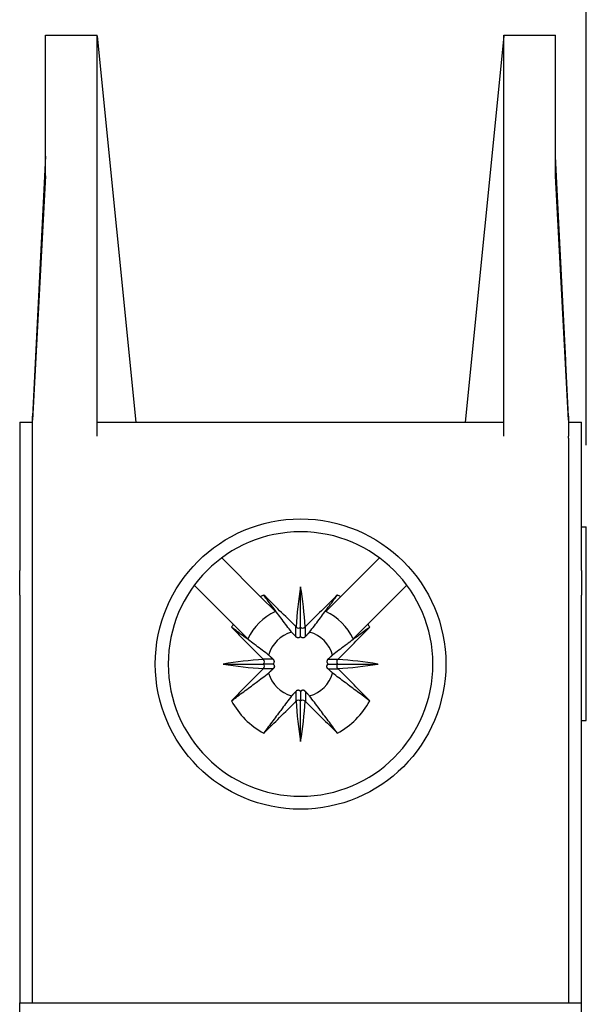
# Model space of a CAD drawing. Header units: inches. Extents: x 639.8 to 649.6, y 477.2 to 487.7.
# Tile 8 of 10: x 641.258 to 641.949, y 485.843 to 487.045. Entities that reach past the tile are written whole.
import ezdxf

# ---------------------------------------------------------------- set-up
doc = ezdxf.new("R2010")
doc.units = ezdxf.units.IN
doc.header["$LTSCALE"] = 8
doc.header["$MEASUREMENT"] = 0
doc.layers.add('Dimensions', color=140, linetype='Continuous')
doc.dimstyles.get("Standard").update_dxf_attribs({"dimtxt": 0.125, "dimasz": 0.125, "dimexe": 0.1, "dimexo": 0.1, "dimgap": 0.05, "dimtad": 0, "dimtih": 1, "dimtoh": 1, "dimzin": 0, "dimdsep": 46, "dimtxsty": 'Standard', "dimcen": 0, "dimclrd": 256, "dimclre": 256, "dimclrt": 256, "dimadec": 0, "dimazin": 0, "dimtfac": 1, "dimtofl": 0, "dimtmove": 0, "dimatfit": 3, "dimfxl": 0, "dimtolj": 1, "dimtzin": 0, "dimarcsym": 0})

# ---------------------------------------------------------------- blocks, each defined once
blk = doc.blocks.new('*D10')
at = {"layer": 'DEFPOINTS', "color": 0}
for p in [(641.9491, 487.5283), (640.5554, 486.4259), (641.9491, 486.4259)]:
    blk.add_point(p, dxfattribs=at)
at = {"layer": 'Dimensions', "lineweight": -2}
for p, q in [((640.5554, 486.5259), (640.5554, 487.6283)), ((641.9491, 486.5259), (641.9491, 487.6283)), ((640.6804, 487.5283), (640.9314, 487.5283)), ((641.8241, 487.5283), (641.5731, 487.5283))]:
    blk.add_line(p, q, dxfattribs=at)
at = {"layer": 'Dimensions'}
for points in [[(640.6804, 487.5491), (640.6804, 487.5075), (640.5554, 487.5283)], [(641.8241, 487.5491), (641.8241, 487.5075), (641.9491, 487.5283)]]:
    blk.add_solid(points, dxfattribs=at)
at = {"layer": 'Dimensions', "char_height": 0.125, "attachment_point": 5}
for s, insert in [('\\A1;1.39', (641.2523, 487.6408)), ('\\A1;[35.4]', (641.2523, 487.4158))]:
    blk.add_mtext(s, dxfattribs=dict(at, insert=insert))

msp = doc.modelspace()

# ---------------------------------------------------------------- linework, layer by layer
for p, q in [((641.2897, 486.8545), (641.2897, 487.0263)), ((641.2897, 487.0263), (641.3526, 487.0263)), ((641.3528, 487.0249), (641.3526, 487.0263)), ((641.3526, 486.8545), (641.3526, 487.0249)), ((641.3526, 487.0249), (641.3528, 487.0249)), ((641.3528, 487.0249), (641.3999, 486.5539)), ((641.8486, 487.0249), (641.8015, 486.5539)), ((641.8486, 487.0249), (641.8487, 487.0263)), ((641.8486, 487.0249), (641.8487, 487.0249)), ((641.8487, 487.0263), (641.9117, 487.0263)), ((641.8487, 486.8545), (641.8487, 487.0249)), ((641.9117, 486.8545), (641.9117, 487.0263)), ((641.2897, 486.8786), (641.2739, 486.5613)), ((641.9274, 486.5613), (641.9117, 486.8786)), ((641.2778, 486.6294), (641.2897, 486.8688)), ((641.9117, 486.8688), (641.9236, 486.6294)), ((641.2897, 486.8545), (641.2739, 486.5561)), ((641.3526, 486.5367), (641.3526, 486.8545)), ((641.8487, 486.5367), (641.8487, 486.8545)), ((641.9274, 486.5561), (641.9117, 486.8545)), ((641.2582, 486.5539), (641.2582, 486.3729)), ((641.2582, 486.5539), (641.2739, 486.5539)), ((641.2739, 486.5561), (641.2739, 486.5613)), ((641.2739, 486.5367), (641.2739, 486.5561)), ((641.3526, 486.5539), (641.8487, 486.5539)), ((641.9274, 486.5613), (641.9274, 486.5561)), ((641.9274, 486.5561), (641.9274, 486.5367)), ((641.9274, 486.5539), (641.9432, 486.5539)), ((641.9432, 486.3729), (641.9432, 486.5539)), ((641.2739, 486.5342), (641.2739, 486.5367)), ((641.2739, 485.8452), (641.2739, 486.5342)), ((641.9274, 486.5342), (641.9274, 486.5367)), ((641.9274, 486.5342), (641.9274, 485.8452)), ((641.9432, 486.4259), (641.9491, 486.4259)), ((641.9491, 486.1897), (641.9491, 486.4259)), ((641.552, 486.3407), (641.5045, 486.3882)), ((641.6494, 486.3407), (641.6969, 486.3882)), ((641.2582, 486.3425), (641.2582, 486.3729)), ((641.9432, 486.3729), (641.9432, 486.3425)), ((641.5186, 486.3073), (641.4711, 486.3548)), ((641.6007, 486.3038), (641.6007, 486.353)), ((641.6828, 486.3073), (641.7303, 486.3548)), ((641.2582, 486.3425), (641.2582, 485.8452)), ((641.5699, 486.3228), (641.552, 486.3407)), ((641.6494, 486.3407), (641.6314, 486.3228)), ((641.9432, 485.8452), (641.9432, 486.3425)), ((641.5365, 486.2894), (641.5186, 486.3073)), ((641.5948, 486.2922), (641.5948, 486.3044)), ((641.6007, 486.2922), (641.6007, 486.3038)), ((641.6066, 486.2922), (641.6066, 486.3044)), ((641.6648, 486.2894), (641.6828, 486.3073)), ((641.5671, 486.2645), (641.5549, 486.2645)), ((641.6343, 486.2645), (641.6465, 486.2645)), ((641.5063, 486.2586), (641.5555, 486.2586)), ((641.5671, 486.2527), (641.5549, 486.2527)), ((641.5671, 486.2586), (641.5555, 486.2586)), ((641.6342, 486.2586), (641.6459, 486.2586)), ((641.6343, 486.2527), (641.6465, 486.2527)), ((641.6459, 486.2586), (641.6951, 486.2586)), ((641.5948, 486.225), (641.5948, 486.2128)), ((641.6007, 486.2251), (641.6007, 486.2134)), ((641.6066, 486.225), (641.6066, 486.2128)), ((641.6007, 486.1642), (641.6007, 486.2134)), ((641.9432, 486.1897), (641.9491, 486.1897)), ((641.2582, 485.8452), (641.9432, 485.8452)), ((641.2582, 485.7665), (641.2582, 485.8452)), ((641.9432, 485.7665), (641.9432, 485.8452))]:
    msp.add_line(p, q)
at = {"flags": 128}
for points in [[(641.5897, 486.2976), (641.5882, 486.2995), (641.5867, 486.3014), (641.5853, 486.3033), (641.5838, 486.3053), (641.5824, 486.3072), (641.581, 486.3091), (641.5796, 486.311), (641.5781, 486.3129), (641.5764, 486.3152), (641.5752, 486.3168), (641.5739, 486.3185), (641.5725, 486.3204), (641.5711, 486.3223), (641.5697, 486.3242), (641.5683, 486.326), (641.5669, 486.3279), (641.5655, 486.3298), (641.5641, 486.3317), (641.5627, 486.3335), (641.5613, 486.3354), (641.5599, 486.3373), (641.5585, 486.3391), (641.5571, 486.341), (641.5558, 486.3429)], [(641.6117, 486.2976), (641.6132, 486.2995), (641.6146, 486.3014), (641.6161, 486.3033), (641.6175, 486.3053), (641.6189, 486.3072), (641.6204, 486.3091), (641.6218, 486.311), (641.6232, 486.3129), (641.625, 486.3152), (641.6261, 486.3168), (641.6275, 486.3185), (641.6288, 486.3204), (641.6303, 486.3223), (641.6317, 486.3242), (641.6331, 486.326), (641.6345, 486.3279), (641.6358, 486.3298), (641.6372, 486.3317), (641.6386, 486.3335), (641.64, 486.3354), (641.6414, 486.3373), (641.6428, 486.3391), (641.6442, 486.341), (641.6456, 486.3429)], [(641.5617, 486.2696), (641.5598, 486.2711), (641.5579, 486.2726), (641.5559, 486.274), (641.554, 486.2755), (641.5521, 486.2769), (641.5502, 486.2783), (641.5483, 486.2797), (641.5464, 486.2812), (641.5441, 486.2829), (641.5425, 486.2841), (641.5408, 486.2854), (641.5389, 486.2868), (641.537, 486.2882), (641.5351, 486.2896), (641.5333, 486.291), (641.5314, 486.2924), (641.5295, 486.2938), (641.5276, 486.2952), (641.5258, 486.2966), (641.5239, 486.298), (641.522, 486.2994), (641.5202, 486.3008), (641.5183, 486.3022), (641.5164, 486.3035)], [(641.5952, 486.3039), (641.5952, 486.3039), (641.5952, 486.3039), (641.5952, 486.3039), (641.5952, 486.304), (641.5951, 486.304), (641.5951, 486.304), (641.5951, 486.304), (641.5951, 486.3041), (641.595, 486.3041), (641.595, 486.3041), (641.595, 486.3041), (641.595, 486.3041), (641.595, 486.3042), (641.5949, 486.3042), (641.5949, 486.3042), (641.5949, 486.3042), (641.5949, 486.3043), (641.5949, 486.3043), (641.5948, 486.3043), (641.5948, 486.3043), (641.5948, 486.3044), (641.5948, 486.3044), (641.5948, 486.3044), (641.5948, 486.3044)], [(641.6066, 486.3044), (641.6066, 486.3044), (641.6066, 486.3044), (641.6065, 486.3044), (641.6065, 486.3043), (641.6065, 486.3043), (641.6065, 486.3043), (641.6065, 486.3043), (641.6064, 486.3042), (641.6064, 486.3042), (641.6064, 486.3042), (641.6064, 486.3042), (641.6064, 486.3041), (641.6063, 486.3041), (641.6063, 486.3041), (641.6063, 486.3041), (641.6063, 486.3041), (641.6063, 486.304), (641.6062, 486.304), (641.6062, 486.304), (641.6062, 486.304), (641.6062, 486.3039), (641.6062, 486.3039), (641.6061, 486.3039), (641.6061, 486.3039)], [(641.6849, 486.3035), (641.6831, 486.3022), (641.6812, 486.3008), (641.6793, 486.2994), (641.6774, 486.298), (641.6756, 486.2966), (641.6737, 486.2952), (641.6718, 486.2938), (641.67, 486.2924), (641.6681, 486.291), (641.6662, 486.2896), (641.6643, 486.2882), (641.6625, 486.2868), (641.6606, 486.2854), (641.6588, 486.2841), (641.6573, 486.2829), (641.6549, 486.2812), (641.653, 486.2797), (641.6511, 486.2783), (641.6492, 486.2769), (641.6473, 486.2755), (641.6454, 486.274), (641.6435, 486.2726), (641.6416, 486.2711), (641.6396, 486.2696)], [(641.5948, 486.2922), (641.5945, 486.2925), (641.5943, 486.2927), (641.5941, 486.2929), (641.5939, 486.2931), (641.5937, 486.2933), (641.5935, 486.2936), (641.5933, 486.2938), (641.5931, 486.294), (641.5928, 486.2942), (641.5926, 486.2945), (641.5924, 486.2947), (641.5922, 486.2949), (641.592, 486.2951), (641.5918, 486.2953), (641.5916, 486.2956), (641.5914, 486.2958), (641.5911, 486.296), (641.5909, 486.2962), (641.5907, 486.2965), (641.5905, 486.2967), (641.5903, 486.2969), (641.5901, 486.2971), (641.5899, 486.2973), (641.5897, 486.2976)], [(641.5963, 486.291), (641.5962, 486.291), (641.5961, 486.291), (641.5961, 486.2911), (641.596, 486.2911), (641.5959, 486.2911), (641.5958, 486.2912), (641.5958, 486.2912), (641.5957, 486.2913), (641.5956, 486.2913), (641.5956, 486.2914), (641.5955, 486.2914), (641.5954, 486.2915), (641.5954, 486.2915), (641.5953, 486.2916), (641.5952, 486.2917), (641.5952, 486.2917), (641.5951, 486.2918), (641.5951, 486.2918), (641.595, 486.2919), (641.595, 486.292), (641.5949, 486.292), (641.5949, 486.2921), (641.5948, 486.2922), (641.5948, 486.2922)], [(641.6007, 486.2922), (641.6006, 486.292), (641.6004, 486.2919), (641.6003, 486.2917), (641.6001, 486.2916), (641.6, 486.2914), (641.5998, 486.2913), (641.5997, 486.2912), (641.5995, 486.2911), (641.5993, 486.291), (641.5991, 486.2909), (641.5989, 486.2908), (641.5987, 486.2908), (641.5985, 486.2907), (641.5983, 486.2907), (641.5981, 486.2907), (641.5979, 486.2906), (641.5977, 486.2906), (641.5975, 486.2906), (641.5973, 486.2907), (641.5971, 486.2907), (641.5968, 486.2908), (641.5967, 486.2908), (641.5965, 486.2909), (641.5963, 486.291)], [(641.6051, 486.291), (641.6049, 486.2909), (641.6047, 486.2908), (641.6045, 486.2908), (641.6043, 486.2907), (641.6041, 486.2907), (641.6038, 486.2906), (641.6036, 486.2906), (641.6034, 486.2906), (641.6032, 486.2907), (641.603, 486.2907), (641.6028, 486.2907), (641.6027, 486.2908), (641.6024, 486.2908), (641.6022, 486.2909), (641.602, 486.291), (641.6019, 486.2911), (641.6017, 486.2912), (641.6015, 486.2913), (641.6014, 486.2914), (641.6012, 486.2916), (641.6011, 486.2917), (641.6009, 486.2919), (641.6008, 486.292), (641.6007, 486.2922)], [(641.6066, 486.2922), (641.6065, 486.2922), (641.6065, 486.2921), (641.6064, 486.292), (641.6064, 486.292), (641.6063, 486.2919), (641.6063, 486.2918), (641.6062, 486.2918), (641.6062, 486.2917), (641.6061, 486.2917), (641.606, 486.2916), (641.606, 486.2915), (641.6059, 486.2915), (641.6059, 486.2914), (641.6058, 486.2914), (641.6057, 486.2913), (641.6057, 486.2913), (641.6056, 486.2912), (641.6055, 486.2912), (641.6054, 486.2911), (641.6054, 486.2911), (641.6053, 486.2911), (641.6052, 486.291), (641.6051, 486.291), (641.6051, 486.291)], [(641.6117, 486.2976), (641.6115, 486.2973), (641.6113, 486.2971), (641.6111, 486.2969), (641.6108, 486.2967), (641.6106, 486.2965), (641.6104, 486.2962), (641.6102, 486.296), (641.61, 486.2958), (641.6098, 486.2956), (641.6096, 486.2953), (641.6094, 486.2951), (641.6091, 486.2949), (641.6089, 486.2947), (641.6087, 486.2945), (641.6085, 486.2942), (641.6083, 486.294), (641.6081, 486.2938), (641.6079, 486.2936), (641.6077, 486.2933), (641.6074, 486.2931), (641.6072, 486.2929), (641.607, 486.2927), (641.6068, 486.2925), (641.6066, 486.2922)], [(641.5549, 486.2645), (641.5549, 486.2645), (641.5549, 486.2645), (641.5549, 486.2645), (641.555, 486.2645), (641.555, 486.2645), (641.555, 486.2644), (641.555, 486.2644), (641.5551, 486.2644), (641.5551, 486.2644), (641.5551, 486.2644), (641.5551, 486.2643), (641.5552, 486.2643), (641.5552, 486.2643), (641.5552, 486.2643), (641.5552, 486.2643), (641.5552, 486.2642), (641.5553, 486.2642), (641.5553, 486.2642), (641.5553, 486.2642), (641.5553, 486.2641), (641.5554, 486.2641), (641.5554, 486.2641), (641.5554, 486.2641), (641.5554, 486.2641)], [(641.5671, 486.2645), (641.5668, 486.2648), (641.5666, 486.265), (641.5664, 486.2652), (641.5662, 486.2654), (641.566, 486.2656), (641.5657, 486.2658), (641.5655, 486.266), (641.5653, 486.2662), (641.5651, 486.2665), (641.5648, 486.2667), (641.5646, 486.2669), (641.5644, 486.2671), (641.5642, 486.2673), (641.564, 486.2675), (641.5637, 486.2677), (641.5635, 486.2679), (641.5633, 486.2682), (641.5631, 486.2684), (641.5628, 486.2686), (641.5626, 486.2688), (641.5624, 486.269), (641.5622, 486.2692), (641.562, 486.2694), (641.5617, 486.2696)], [(641.5683, 486.263), (641.5683, 486.2631), (641.5683, 486.2632), (641.5682, 486.2632), (641.5682, 486.2633), (641.5682, 486.2634), (641.5681, 486.2635), (641.5681, 486.2635), (641.568, 486.2636), (641.568, 486.2637), (641.5679, 486.2637), (641.5679, 486.2638), (641.5678, 486.2639), (641.5678, 486.2639), (641.5677, 486.264), (641.5676, 486.2641), (641.5676, 486.2641), (641.5675, 486.2642), (641.5675, 486.2642), (641.5674, 486.2643), (641.5673, 486.2643), (641.5673, 486.2644), (641.5672, 486.2644), (641.5671, 486.2645), (641.5671, 486.2645)], [(641.6343, 486.2645), (641.6342, 486.2645), (641.6342, 486.2644), (641.6341, 486.2644), (641.634, 486.2643), (641.634, 486.2643), (641.6339, 486.2642), (641.6338, 486.2642), (641.6338, 486.2641), (641.6337, 486.2641), (641.6337, 486.264), (641.6336, 486.2639), (641.6335, 486.2639), (641.6335, 486.2638), (641.6334, 486.2637), (641.6334, 486.2637), (641.6333, 486.2636), (641.6333, 486.2635), (641.6332, 486.2635), (641.6332, 486.2634), (641.6332, 486.2633), (641.6331, 486.2632), (641.6331, 486.2632), (641.633, 486.2631), (641.633, 486.263)], [(641.6396, 486.2696), (641.6394, 486.2694), (641.6392, 486.2692), (641.639, 486.269), (641.6387, 486.2688), (641.6385, 486.2686), (641.6383, 486.2684), (641.6381, 486.2682), (641.6378, 486.2679), (641.6376, 486.2677), (641.6374, 486.2675), (641.6372, 486.2673), (641.637, 486.2671), (641.6367, 486.2669), (641.6365, 486.2667), (641.6363, 486.2665), (641.6361, 486.2662), (641.6358, 486.266), (641.6356, 486.2658), (641.6354, 486.2656), (641.6352, 486.2654), (641.635, 486.2652), (641.6347, 486.265), (641.6345, 486.2648), (641.6343, 486.2645)], [(641.6459, 486.2641), (641.646, 486.2641), (641.646, 486.2641), (641.646, 486.2641), (641.646, 486.2641), (641.646, 486.2642), (641.6461, 486.2642), (641.6461, 486.2642), (641.6461, 486.2642), (641.6461, 486.2643), (641.6461, 486.2643), (641.6462, 486.2643), (641.6462, 486.2643), (641.6462, 486.2643), (641.6462, 486.2644), (641.6463, 486.2644), (641.6463, 486.2644), (641.6463, 486.2644), (641.6463, 486.2644), (641.6464, 486.2645), (641.6464, 486.2645), (641.6464, 486.2645), (641.6464, 486.2645), (641.6465, 486.2645), (641.6465, 486.2645)], [(641.5549, 486.2527), (641.5549, 486.2527), (641.5549, 486.2527), (641.5549, 486.2528), (641.555, 486.2528), (641.555, 486.2528), (641.555, 486.2528), (641.555, 486.2528), (641.5551, 486.2529), (641.5551, 486.2529), (641.5551, 486.2529), (641.5551, 486.2529), (641.5552, 486.2529), (641.5552, 486.253), (641.5552, 486.253), (641.5552, 486.253), (641.5552, 486.253), (641.5553, 486.253), (641.5553, 486.2531), (641.5553, 486.2531), (641.5553, 486.2531), (641.5554, 486.2531), (641.5554, 486.2531), (641.5554, 486.2532), (641.5554, 486.2532)], [(641.5671, 486.2527), (641.5668, 486.2525), (641.5666, 486.2523), (641.5664, 486.2521), (641.5662, 486.2518), (641.566, 486.2516), (641.5657, 486.2514), (641.5655, 486.2512), (641.5653, 486.251), (641.5651, 486.2508), (641.5648, 486.2506), (641.5646, 486.2504), (641.5644, 486.2501), (641.5642, 486.2499), (641.564, 486.2497), (641.5637, 486.2495), (641.5635, 486.2493), (641.5633, 486.2491), (641.5631, 486.2489), (641.5628, 486.2487), (641.5626, 486.2485), (641.5624, 486.2482), (641.5622, 486.248), (641.562, 486.2478), (641.5617, 486.2476)], [(641.5671, 486.2586), (641.5673, 486.2587), (641.5674, 486.2589), (641.5676, 486.259), (641.5677, 486.2592), (641.5679, 486.2593), (641.568, 486.2595), (641.5681, 486.2596), (641.5682, 486.2598), (641.5683, 486.26), (641.5684, 486.2602), (641.5685, 486.2604), (641.5685, 486.2606), (641.5686, 486.2608), (641.5686, 486.261), (641.5686, 486.2612), (641.5687, 486.2614), (641.5687, 486.2616), (641.5687, 486.2618), (641.5686, 486.262), (641.5686, 486.2622), (641.5685, 486.2625), (641.5685, 486.2626), (641.5684, 486.2628), (641.5683, 486.263)], [(641.5671, 486.2586), (641.5673, 486.2585), (641.5674, 486.2584), (641.5676, 486.2582), (641.5677, 486.2581), (641.5679, 486.2579), (641.568, 486.2578), (641.5681, 486.2576), (641.5682, 486.2574), (641.5683, 486.2573), (641.5684, 486.2571), (641.5685, 486.2569), (641.5685, 486.2566), (641.5686, 486.2564), (641.5686, 486.2563), (641.5686, 486.2561), (641.5687, 486.2559), (641.5687, 486.2557), (641.5687, 486.2555), (641.5686, 486.2552), (641.5686, 486.255), (641.5685, 486.2548), (641.5685, 486.2546), (641.5684, 486.2544), (641.5683, 486.2542)], [(641.5683, 486.2542), (641.5683, 486.2542), (641.5683, 486.2541), (641.5682, 486.254), (641.5682, 486.2539), (641.5682, 486.2539), (641.5681, 486.2538), (641.5681, 486.2537), (641.568, 486.2536), (641.568, 486.2536), (641.5679, 486.2535), (641.5679, 486.2534), (641.5678, 486.2534), (641.5678, 486.2533), (641.5677, 486.2533), (641.5676, 486.2532), (641.5676, 486.2531), (641.5675, 486.2531), (641.5675, 486.253), (641.5674, 486.253), (641.5673, 486.2529), (641.5673, 486.2529), (641.5672, 486.2528), (641.5671, 486.2527), (641.5671, 486.2527)], [(641.633, 486.263), (641.6329, 486.2628), (641.6329, 486.2626), (641.6328, 486.2625), (641.6328, 486.2622), (641.6327, 486.262), (641.6327, 486.2618), (641.6327, 486.2616), (641.6327, 486.2614), (641.6327, 486.2612), (641.6327, 486.261), (641.6328, 486.2608), (641.6328, 486.2606), (641.6329, 486.2604), (641.633, 486.2602), (641.6331, 486.26), (641.6332, 486.2598), (641.6333, 486.2596), (641.6334, 486.2595), (641.6335, 486.2593), (641.6336, 486.2592), (641.6338, 486.259), (641.6339, 486.2589), (641.6341, 486.2587), (641.6342, 486.2586)], [(641.633, 486.2542), (641.6329, 486.2544), (641.6329, 486.2546), (641.6328, 486.2548), (641.6328, 486.255), (641.6327, 486.2552), (641.6327, 486.2555), (641.6327, 486.2557), (641.6327, 486.2559), (641.6327, 486.2561), (641.6327, 486.2563), (641.6328, 486.2564), (641.6328, 486.2566), (641.6329, 486.2569), (641.633, 486.2571), (641.6331, 486.2573), (641.6332, 486.2574), (641.6333, 486.2576), (641.6334, 486.2578), (641.6335, 486.2579), (641.6336, 486.2581), (641.6338, 486.2582), (641.6339, 486.2584), (641.6341, 486.2585), (641.6342, 486.2586)], [(641.6343, 486.2527), (641.6342, 486.2527), (641.6342, 486.2528), (641.6341, 486.2529), (641.634, 486.2529), (641.634, 486.253), (641.6339, 486.253), (641.6338, 486.2531), (641.6338, 486.2531), (641.6337, 486.2532), (641.6337, 486.2533), (641.6336, 486.2533), (641.6335, 486.2534), (641.6335, 486.2534), (641.6334, 486.2535), (641.6334, 486.2536), (641.6333, 486.2536), (641.6333, 486.2537), (641.6332, 486.2538), (641.6332, 486.2539), (641.6332, 486.2539), (641.6331, 486.254), (641.6331, 486.2541), (641.633, 486.2542), (641.633, 486.2542)], [(641.6396, 486.2476), (641.6394, 486.2478), (641.6392, 486.248), (641.639, 486.2482), (641.6387, 486.2485), (641.6385, 486.2487), (641.6383, 486.2489), (641.6381, 486.2491), (641.6378, 486.2493), (641.6376, 486.2495), (641.6374, 486.2497), (641.6372, 486.2499), (641.637, 486.2501), (641.6367, 486.2504), (641.6365, 486.2506), (641.6363, 486.2508), (641.6361, 486.251), (641.6358, 486.2512), (641.6356, 486.2514), (641.6354, 486.2516), (641.6352, 486.2518), (641.635, 486.2521), (641.6347, 486.2523), (641.6345, 486.2525), (641.6343, 486.2527)], [(641.6459, 486.2532), (641.646, 486.2532), (641.646, 486.2531), (641.646, 486.2531), (641.646, 486.2531), (641.646, 486.2531), (641.6461, 486.2531), (641.6461, 486.253), (641.6461, 486.253), (641.6461, 486.253), (641.6461, 486.253), (641.6462, 486.253), (641.6462, 486.2529), (641.6462, 486.2529), (641.6462, 486.2529), (641.6463, 486.2529), (641.6463, 486.2529), (641.6463, 486.2528), (641.6463, 486.2528), (641.6464, 486.2528), (641.6464, 486.2528), (641.6464, 486.2528), (641.6464, 486.2527), (641.6465, 486.2527), (641.6465, 486.2527)], [(641.5164, 486.2137), (641.5183, 486.2151), (641.5202, 486.2165), (641.522, 486.2179), (641.5239, 486.2193), (641.5258, 486.2207), (641.5276, 486.2221), (641.5295, 486.2235), (641.5314, 486.2248), (641.5333, 486.2262), (641.5351, 486.2276), (641.537, 486.229), (641.5389, 486.2305), (641.5408, 486.2318), (641.5425, 486.2332), (641.5441, 486.2343), (641.5464, 486.2361), (641.5483, 486.2375), (641.5502, 486.2389), (641.5521, 486.2404), (641.554, 486.2418), (641.5559, 486.2432), (641.5579, 486.2447), (641.5598, 486.2461), (641.5617, 486.2476)], [(641.6849, 486.2137), (641.6831, 486.2151), (641.6812, 486.2165), (641.6793, 486.2179), (641.6774, 486.2193), (641.6756, 486.2207), (641.6737, 486.2221), (641.6718, 486.2235), (641.67, 486.2248), (641.6681, 486.2262), (641.6662, 486.2276), (641.6643, 486.229), (641.6625, 486.2305), (641.6606, 486.2318), (641.6588, 486.2332), (641.6573, 486.2343), (641.6549, 486.2361), (641.653, 486.2375), (641.6511, 486.2389), (641.6492, 486.2404), (641.6473, 486.2418), (641.6454, 486.2432), (641.6435, 486.2447), (641.6416, 486.2461), (641.6396, 486.2476)], [(641.5897, 486.2197), (641.5882, 486.2177), (641.5867, 486.2158), (641.5853, 486.2139), (641.5838, 486.212), (641.5824, 486.2101), (641.581, 486.2082), (641.5796, 486.2063), (641.5781, 486.2044), (641.5764, 486.202), (641.5752, 486.2005), (641.5739, 486.1987), (641.5725, 486.1968), (641.5711, 486.195), (641.5697, 486.1931), (641.5683, 486.1912), (641.5669, 486.1893), (641.5655, 486.1875), (641.5641, 486.1856), (641.5627, 486.1837), (641.5613, 486.1819), (641.5599, 486.18), (641.5585, 486.1781), (641.5571, 486.1762), (641.5558, 486.1744)], [(641.5948, 486.225), (641.5945, 486.2248), (641.5943, 486.2246), (641.5941, 486.2243), (641.5939, 486.2241), (641.5937, 486.2239), (641.5935, 486.2237), (641.5933, 486.2235), (641.5931, 486.2232), (641.5928, 486.223), (641.5926, 486.2228), (641.5924, 486.2226), (641.5922, 486.2223), (641.592, 486.2221), (641.5918, 486.2219), (641.5916, 486.2217), (641.5914, 486.2215), (641.5911, 486.2212), (641.5909, 486.221), (641.5907, 486.2208), (641.5905, 486.2206), (641.5903, 486.2203), (641.5901, 486.2201), (641.5899, 486.2199), (641.5897, 486.2197)], [(641.5963, 486.2263), (641.5962, 486.2263), (641.5961, 486.2262), (641.5961, 486.2262), (641.596, 486.2261), (641.5959, 486.2261), (641.5958, 486.2261), (641.5958, 486.226), (641.5957, 486.226), (641.5956, 486.2259), (641.5956, 486.2259), (641.5955, 486.2258), (641.5954, 486.2258), (641.5954, 486.2257), (641.5953, 486.2256), (641.5952, 486.2256), (641.5952, 486.2255), (641.5951, 486.2255), (641.5951, 486.2254), (641.595, 486.2253), (641.595, 486.2253), (641.5949, 486.2252), (641.5949, 486.2251), (641.5948, 486.2251), (641.5948, 486.225)], [(641.6007, 486.2251), (641.6006, 486.2252), (641.6004, 486.2254), (641.6003, 486.2255), (641.6001, 486.2257), (641.6, 486.2258), (641.5998, 486.2259), (641.5997, 486.226), (641.5995, 486.2261), (641.5993, 486.2262), (641.5991, 486.2263), (641.5989, 486.2264), (641.5987, 486.2265), (641.5985, 486.2265), (641.5983, 486.2266), (641.5981, 486.2266), (641.5979, 486.2266), (641.5977, 486.2266), (641.5975, 486.2266), (641.5973, 486.2266), (641.5971, 486.2265), (641.5968, 486.2265), (641.5967, 486.2264), (641.5965, 486.2264), (641.5963, 486.2263)], [(641.6051, 486.2263), (641.6049, 486.2264), (641.6047, 486.2264), (641.6045, 486.2265), (641.6043, 486.2265), (641.6041, 486.2266), (641.6038, 486.2266), (641.6036, 486.2266), (641.6034, 486.2266), (641.6032, 486.2266), (641.603, 486.2266), (641.6028, 486.2265), (641.6027, 486.2265), (641.6024, 486.2264), (641.6022, 486.2263), (641.602, 486.2262), (641.6019, 486.2261), (641.6017, 486.226), (641.6015, 486.2259), (641.6014, 486.2258), (641.6012, 486.2257), (641.6011, 486.2255), (641.6009, 486.2254), (641.6008, 486.2252), (641.6007, 486.2251)], [(641.6066, 486.225), (641.6065, 486.2251), (641.6065, 486.2251), (641.6064, 486.2252), (641.6064, 486.2253), (641.6063, 486.2253), (641.6063, 486.2254), (641.6062, 486.2255), (641.6062, 486.2255), (641.6061, 486.2256), (641.606, 486.2256), (641.606, 486.2257), (641.6059, 486.2258), (641.6059, 486.2258), (641.6058, 486.2259), (641.6057, 486.2259), (641.6057, 486.226), (641.6056, 486.226), (641.6055, 486.2261), (641.6054, 486.2261), (641.6054, 486.2261), (641.6053, 486.2262), (641.6052, 486.2262), (641.6051, 486.2263), (641.6051, 486.2263)], [(641.6117, 486.2197), (641.6115, 486.2199), (641.6113, 486.2201), (641.6111, 486.2203), (641.6108, 486.2206), (641.6106, 486.2208), (641.6104, 486.221), (641.6102, 486.2212), (641.61, 486.2215), (641.6098, 486.2217), (641.6096, 486.2219), (641.6094, 486.2221), (641.6091, 486.2223), (641.6089, 486.2226), (641.6087, 486.2228), (641.6085, 486.223), (641.6083, 486.2232), (641.6081, 486.2235), (641.6079, 486.2237), (641.6077, 486.2239), (641.6074, 486.2241), (641.6072, 486.2243), (641.607, 486.2246), (641.6068, 486.2248), (641.6066, 486.225)], [(641.6456, 486.1744), (641.6442, 486.1762), (641.6428, 486.1781), (641.6414, 486.18), (641.64, 486.1819), (641.6386, 486.1837), (641.6372, 486.1856), (641.6358, 486.1875), (641.6345, 486.1893), (641.6331, 486.1912), (641.6317, 486.1931), (641.6303, 486.195), (641.6288, 486.1968), (641.6275, 486.1987), (641.6261, 486.2005), (641.625, 486.202), (641.6232, 486.2044), (641.6218, 486.2063), (641.6204, 486.2082), (641.6189, 486.2101), (641.6175, 486.212), (641.6161, 486.2139), (641.6146, 486.2158), (641.6132, 486.2177), (641.6117, 486.2197)], [(641.5948, 486.2128), (641.5948, 486.2128), (641.5948, 486.2129), (641.5948, 486.2129), (641.5948, 486.2129), (641.5948, 486.2129), (641.5949, 486.213), (641.5949, 486.213), (641.5949, 486.213), (641.5949, 486.213), (641.5949, 486.2131), (641.595, 486.2131), (641.595, 486.2131), (641.595, 486.2131), (641.595, 486.2132), (641.595, 486.2132), (641.5951, 486.2132), (641.5951, 486.2132), (641.5951, 486.2132), (641.5951, 486.2133), (641.5952, 486.2133), (641.5952, 486.2133), (641.5952, 486.2133), (641.5952, 486.2133), (641.5952, 486.2134)], [(641.6061, 486.2134), (641.6061, 486.2133), (641.6062, 486.2133), (641.6062, 486.2133), (641.6062, 486.2133), (641.6062, 486.2133), (641.6062, 486.2132), (641.6063, 486.2132), (641.6063, 486.2132), (641.6063, 486.2132), (641.6063, 486.2132), (641.6063, 486.2131), (641.6064, 486.2131), (641.6064, 486.2131), (641.6064, 486.2131), (641.6064, 486.213), (641.6064, 486.213), (641.6065, 486.213), (641.6065, 486.213), (641.6065, 486.2129), (641.6065, 486.2129), (641.6065, 486.2129), (641.6066, 486.2129), (641.6066, 486.2128), (641.6066, 486.2128)]]:
    msp.add_lwpolyline(points, dxfattribs=at)
msp.add_circle((641.6007, 486.2586), 0.1772)
for radius, start, end in [(0.1614, 90, 270), (0.1614, 270, 90), (0.0955, 118.0665, 120.6744), (0.0955, 59.3256, 61.9335), (0.0712, 115.6103, 154.3897), (0.0712, 25.6103, 64.3897), (0.0955, 149.3256, 151.9335), (0.0955, 28.0665, 30.6744), (0.0405, 105.7988, 164.2012), (0.0405, 15.7988, 74.2012), (0.0405, 195.7988, 254.2012), (0.0405, 285.7988, 344.2012), (0.0955, 208.0665, 241.9335), (0.0955, 298.0665, 331.9335)]:
    msp.add_arc((641.6007, 486.2586), radius, start, end)
for centre, major_axis, ratio, start_param, end_param in [((641.8338, 486.2676), (-0.013, 0.3382), 0.706586, 1.288312, 1.43615), ((641.3676, 486.2676), (0.013, 0.3382), 0.706586, 4.847036, 4.994873), ((641.5969, 486.2549), (-0.3332, 0.3349), 0.070844, 4.79004, 4.907091), ((641.6044, 486.2549), (0.3332, 0.3349), 0.070844, 1.376094, 1.493146), ((641.6044, 486.2624), (-0.3349, 0.3332), 0.070844, 1.376094, 1.493146), ((641.5977, 486.3063), (0.00265, -0.00282), 0.904578, 4.735779, 6.406297), ((641.6036, 486.3063), (-0.00265, -0.00282), 0.904578, 6.160074, 7.830592), ((641.597, 486.2624), (0.3349, 0.3332), 0.070844, 4.79004, 4.907091), ((641.5917, 486.0255), (-0.3382, 0.013), 0.706586, 4.847036, 4.994873), ((641.553, 486.2616), (0.00282, -0.00265), 0.904578, 6.160074, 7.830592), ((641.6484, 486.2616), (-0.00282, -0.00265), 0.904578, 4.735779, 6.406297), ((641.6096, 486.0255), (0.3382, 0.013), 0.706586, 1.288312, 1.43615), ((641.5917, 486.4917), (0.3382, 0.013), 0.706586, 4.429905, 4.577742), ((641.6044, 486.2549), (-0.3349, -0.3332), 0.070844, 4.79004, 4.907091), ((641.553, 486.2557), (0.00282, 0.00265), 0.904578, 4.735779, 6.406297), ((641.6484, 486.2557), (-0.00282, 0.00265), 0.904578, 6.160074, 7.830592), ((641.6096, 486.4917), (-0.3382, 0.013), 0.706586, 1.705443, 1.85328), ((641.597, 486.2549), (0.3349, -0.3332), 0.070844, 1.376094, 1.493146), ((641.5969, 486.2623), (-0.3332, -0.3349), 0.070844, 1.376094, 1.493146), ((641.5977, 486.2109), (0.00265, 0.00282), 0.904578, 6.160074, 7.830592), ((641.8338, 486.2497), (0.013, 0.3382), 0.706586, 1.705443, 1.85328), ((641.6036, 486.2109), (-0.00265, 0.00282), 0.904578, 4.735779, 6.406297), ((641.3676, 486.2497), (-0.013, 0.3382), 0.706586, 4.429905, 4.577742), ((641.6044, 486.2623), (0.3332, -0.3349), 0.070844, 4.79004, 4.907091)]:
    msp.add_ellipse(centre, major_axis=major_axis, ratio=ratio, start_param=start_param, end_param=end_param)

# ---------------------------------------------------------------- dimensions: what is measured, and where the dimension line sits
at = {"layer": 'Dimensions'}
dim = msp.add_linear_dim(base=(641.9491, 487.5283), p1=(640.5554, 486.4259), p2=(641.9491, 486.4259), angle=180, dimstyle='Standard', override={"dimpost": '\\X'}, dxfattribs=at)
dim.commit()
dim.dimension.update_dxf_attribs({"geometry": '*D10', "text_midpoint": (641.2523, 487.5283)})

doc.saveas('drawing.dxf')
